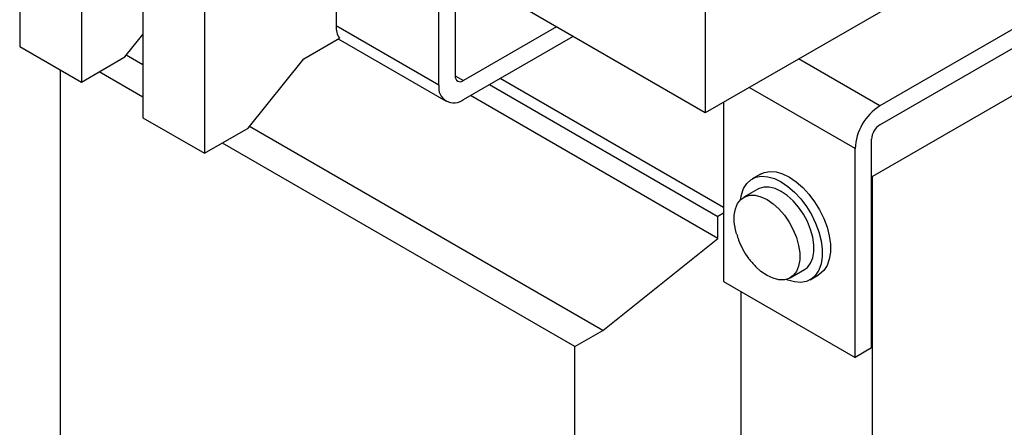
# Model space of a CAD drawing. Header units: millimetres. Extents: x 19 to 819, y 19 to 629.
# Tile 11 of 15: x 690 to 775, y 483 to 518. Entities that reach past the tile are written whole.
import ezdxf

# ---------------------------------------------------------------- set-up
doc = ezdxf.new("R2010")
doc.units = ezdxf.units.MM
doc.header["$LTSCALE"] = 3

msp = doc.modelspace()

# ---------------------------------------------------------------- linework, layer by layer
for p, q in [((690.261, 534.392), (690.261, 515.53)), ((789.213, 532.906), (749.242, 509.832)), ((695.565, 531.331), (695.565, 512.469)), ((749.242, 530.572), (749.242, 509.832)), ((700.868, 528.269), (700.868, 509.407)), ((717.485, 526.443), (717.485, 517.297)), ((749.242, 509.832), (720.937, 526.172)), ((706.171, 525.208), (706.171, 506.346)), ((788.09, 524.176), (764.26, 510.419)), ((727.738, 522.157), (727.738, 513.011)), ((764.26, 508.786), (788.09, 522.542)), ((726.324, 512.195), (726.324, 521.34)), ((788.726, 518.827), (763.624, 504.336)), ((726.324, 512.195), (717.485, 517.297)), ((736.443, 517.22), (728.445, 512.603)), ((699.312, 514.632), (700.868, 516.567)), ((714.713, 514.472), (717.769, 516.237)), ((717.667, 516.178), (726.945, 510.821)), ((728.445, 510.97), (737.858, 516.404)), ((690.261, 515.53), (695.565, 512.469)), ((695.565, 512.469), (699.312, 514.632)), ((700.868, 513.946), (699.429, 514.777)), ((709.919, 508.509), (714.713, 514.472)), ((764.26, 510.419), (757.26, 514.46)), ((693.762, 476.895), (693.762, 513.51)), ((700.868, 511.17), (697.092, 513.35)), ((727.738, 513.011), (728.445, 512.603)), ((750.825, 501.68), (731.589, 512.785)), ((730.67, 512.254), (750.33, 500.905)), ((762.139, 506.745), (753.017, 512.011)), ((750.33, 499.027), (729.043, 511.315)), ((750.825, 510.746), (750.825, 495.312)), ((700.868, 509.407), (706.171, 506.346)), ((706.171, 506.346), (709.919, 508.509)), ((740.431, 491.107), (710.035, 508.654)), ((763.553, 489.597), (763.553, 507.561)), ((738.026, 489.719), (707.698, 507.227)), ((762.139, 488.781), (762.139, 506.745)), ((753.982, 504.542), (753.275, 504.134)), ((763.624, 504.336), (763.553, 504.377)), ((763.624, 439.012), (763.624, 504.336)), ((753.775, 503.268), (752.556, 502.564)), ((750.825, 501.19), (750.33, 500.905)), ((750.33, 499.027), (750.33, 500.905)), ((740.431, 491.107), (750.33, 499.027)), ((756.556, 495.636), (757.775, 496.34)), ((758.275, 495.474), (758.982, 495.882)), ((750.825, 495.312), (762.139, 488.781)), ((752.31, 494.455), (752.31, 459.833)), ((738.026, 489.719), (740.431, 491.107)), ((738.026, 451.342), (738.026, 489.719)), ((763.553, 489.597), (762.139, 488.781))]:
    msp.add_line(p, q)
at = {"flags": 128}
for points in [[(752.267, 502.34), (752.348, 502.785), (752.537, 503.313), (752.815, 503.745), (753.174, 504.071), (753.603, 504.279), (754.092, 504.366), (754.627, 504.328), (755.193, 504.167), (755.775, 503.886), (756.357, 503.495), (756.923, 503.003), (757.458, 502.423), (757.946, 501.772), (758.376, 501.067), (758.735, 500.328), (759.013, 499.575), (759.202, 498.827), (759.298, 498.107), (759.298, 497.433), (759.202, 496.823), (759.013, 496.295), (758.735, 495.862), (758.376, 495.537), (757.946, 495.328), (757.458, 495.242), (756.923, 495.28), (756.357, 495.441), (756.217, 495.498)], [(753.982, 504.542), (754.31, 504.687), (754.799, 504.774), (755.334, 504.736), (755.9, 504.575), (756.482, 504.295), (757.064, 503.903), (757.63, 503.411), (758.165, 502.831), (758.654, 502.18), (759.083, 501.475), (759.442, 500.736), (759.72, 499.983), (759.909, 499.236), (760.005, 498.515), (760.005, 497.841), (759.909, 497.231), (759.72, 496.703), (759.442, 496.27), (759.083, 495.945), (758.982, 495.882)], [(757.775, 496.34), (758.032, 496.532), (758.307, 496.886), (758.495, 497.339), (758.591, 497.877), (758.591, 498.479), (758.495, 499.127), (758.307, 499.798), (758.032, 500.469), (757.68, 501.117), (757.264, 501.721), (756.797, 502.26), (756.295, 502.714), (755.775, 503.07), (755.255, 503.314), (754.753, 503.439), (754.286, 503.44), (753.869, 503.317), (753.775, 503.268)], [(751.928, 499.41), (751.836, 499.777), (751.74, 500.425), (751.74, 501.027), (751.836, 501.565), (752.024, 502.018), (752.299, 502.372), (752.651, 502.614), (753.067, 502.737), (753.534, 502.736), (754.036, 502.611), (754.556, 502.366), (755.076, 502.011), (755.578, 501.556), (756.045, 501.018), (756.462, 500.414), (756.813, 499.766), (757.088, 499.094), (757.277, 498.424), (757.373, 497.776), (757.373, 497.173), (757.277, 496.636), (757.088, 496.183), (756.813, 495.829), (756.462, 495.586), (756.045, 495.464), (755.578, 495.465), (755.076, 495.59), (754.556, 495.834), (754.556, 495.834)], [(754.556, 495.834), (754.036, 496.19), (753.578, 496.6)]]:
    msp.add_lwpolyline(points, dxfattribs=at)
for centre, radius, start, end in [((719.325, 517.222), 1.841, 177.64879, 212.34716), ((728.169, 512.941), 0.437, 170.78596, 309.20329), ((727.617, 511.985), 1.31, 170.78596, 309.20329), ((766.744, 506.535), 4.61, 122.60548, 177.39452), ((765.088, 507.491), 1.537, 122.60548, 177.39452)]:
    msp.add_arc(centre, radius, start, end)
msp.add_open_spline([(751.947, 499.398), (751.996, 499.222), (752.126, 498.757), (752.471, 498.049), (752.955, 497.277), (753.368, 496.828), (753.576, 496.602)], degree=3, knots=[0, 0, 0, 0, 0.167304, 0.44172, 0.719218, 1, 1, 1, 1])

doc.saveas('drawing.dxf')
